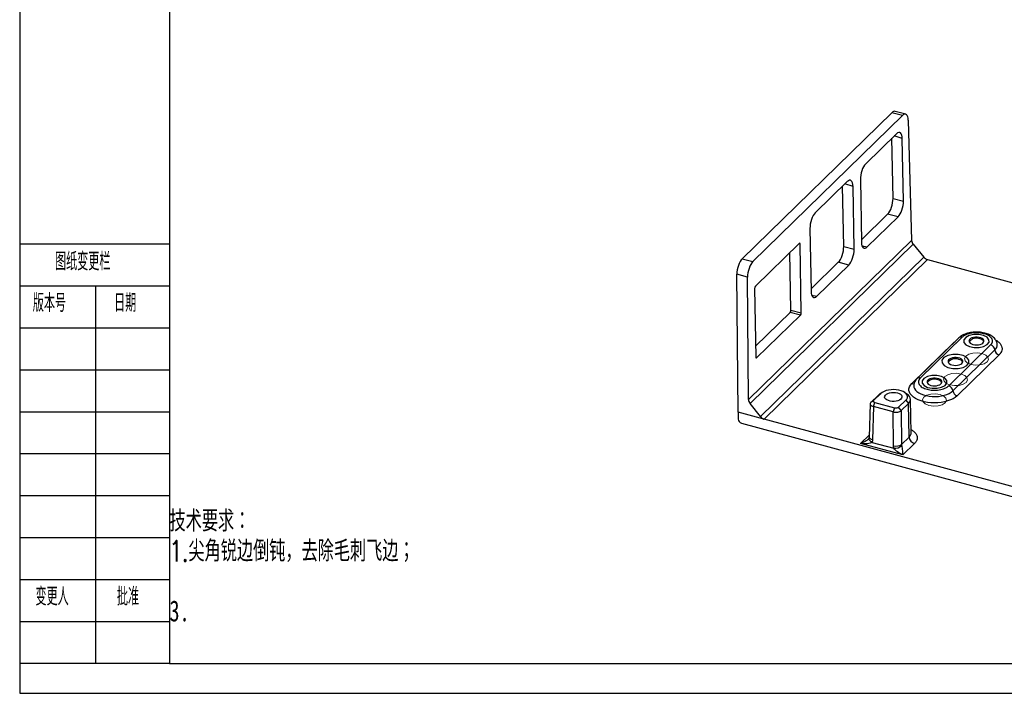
# Model space of a CAD drawing. Header units: millimetres. Extents: x 0 to 420, y 0 to 297.
# Tile 1 of 6: x 0 to 164, y 0 to 112. Entities that reach past the tile are written whole.
import ezdxf

# ---------------------------------------------------------------- set-up
doc = ezdxf.new("R2010")
doc.units = ezdxf.units.MM
for name, color, linetype in [('10', 7, 'Continuous'), ('5', 7, 'Continuous'), ('9', 7, 'Continuous')]:
    doc.layers.add(name, color=color, linetype=linetype)
doc.layers.add('SLD-0', color=179, linetype='Continuous', lineweight=25)
doc.layers.add('文字层', color=3, linetype='Continuous', lineweight=25)
doc.styles.add('SLDTEXTSTYLE0', font='TXT', dxfattribs={"width": 0.7, "bigfont": 'bigfont'})
doc.styles.add('SLDTEXTSTYLE1', font='TXT', dxfattribs={"width": 0.7})
doc.styles.add('SLDTEXTSTYLE2', font='TXT', dxfattribs={"width": 0.56, "bigfont": 'bigfont'})

# ---------------------------------------------------------------- blocks, each defined once
blk = doc.blocks.new('SW_NOTE_0')
at = {"layer": '文字层', "color": 0, "char_height": 3.5, "attachment_point": 1}
for s, insert, style in [('技术要求：', (0, 4.51), 'SLDTEXTSTYLE0'), ('1.尖角锐边倒钝，去除毛刺飞边；', (0, -0.49), 'SLDTEXTSTYLE0'), ('3.', (0, -10.49), 'SLDTEXTSTYLE1')]:
    blk.add_mtext(s, dxfattribs=dict(at, insert=insert, style=style))

msp = doc.modelspace()

# ---------------------------------------------------------------- linework, layer by layer
at = {"color": 7, "linetype": 'Continuous', "lineweight": 25}
for p, q in [((147.81008, 96.60444), (146.04125, 97.08518)), ((120.55357, 72.51138), (145.51138, 96.87097)), ((122.32241, 72.03065), (147.28022, 96.39024)), ((147.28022, 96.39024), (145.51138, 96.87097)), ((148.2438, 95.60846), (148.7976, 75.56849)), ((146.28231, 93.34787), (141.14639, 88.33505)), ((145.69709, 82.56394), (145.5172, 92.6011)), ((147.43225, 82.11151), (147.24542, 92.5361)), ((140.24499, 85.70347), (140.43182, 75.27888)), ((138.05826, 85.37353), (132.73565, 80.17851)), ((137.47396, 74.53791), (137.29315, 84.62676)), ((139.20912, 74.08549), (139.02137, 84.56176)), ((145.69709, 82.56394), (147.43225, 82.11151)), ((145.69711, 82.56289), (145.69709, 82.56394)), ((147.43227, 82.11046), (147.43225, 82.11151)), ((140.42488, 75.66631), (144.79455, 79.93124)), ((141.39607, 74.46822), (146.52972, 79.47882)), ((146.52972, 79.47882), (144.79455, 79.93124)), ((131.83426, 77.54692), (132.02202, 67.07065)), ((148.7976, 75.56849), (121.59071, 49.01373)), ((121.844, 48.34673), (149.06212, 74.91246)), ((130.04581, 75.06407), (122.72769, 67.92136)), ((130.3956, 63.48587), (130.19028, 74.94231)), ((137.47396, 74.53791), (139.20912, 74.08549)), ((137.47398, 74.53686), (137.47396, 74.53791)), ((139.20914, 74.08444), (139.20912, 74.08549)), ((140.43182, 75.27888), (140.43184, 75.27783)), ((149.06212, 74.91246), (150.82064, 72.76578)), ((120.55357, 72.51138), (122.32241, 72.03065)), ((150.82064, 72.76578), (123.57041, 46.16873)), ((151.44838, 72.34707), (124.19343, 45.7454)), ((128.66044, 63.93829), (128.48828, 73.54388)), ((151.44838, 72.34707), (165.683, 68.4784)), ((132.01507, 67.45808), (136.57143, 71.90522)), ((132.98626, 66.25999), (138.30659, 71.4528)), ((138.30659, 71.4528), (136.57143, 71.90522)), ((119.8434, 46.92837), (119.65066, 69.90784)), ((121.41949, 69.42711), (119.65066, 69.90784)), ((121.59071, 49.01373), (121.41949, 69.42711)), ((122.59248, 67.52662), (122.7978, 56.07018)), ((132.02202, 67.07065), (132.02203, 67.0696)), ((122.76463, 57.92103), (128.52506, 63.54339)), ((122.94244, 55.94858), (130.26022, 63.09096)), ((130.26022, 63.09096), (128.52506, 63.54339)), ((128.66044, 63.93829), (130.3956, 63.48587)), ((156.69089, 59.30603), (149.69046, 52.4734)), ((157.24967, 59.41926), (150.24924, 52.58662)), ((148.83694, 51.68471), (155.83737, 58.51734)), ((154.98208, 51.30034), (161.98251, 58.13298)), ((155.68823, 50.46555), (162.68866, 57.29818)), ((163.39481, 56.46339), (156.39438, 49.63076)), ((142.0057, 48.53937), (143.2051, 49.71003)), ((143.65503, 50.01626), (142.45563, 48.84561)), ((143.2051, 49.71003), (143.65503, 50.01626)), ((143.87491, 50.19228), (143.47236, 49.92397)), ((148.01403, 49.92397), (147.61148, 50.19228)), ((123.57041, 46.16873), (121.844, 48.34673)), ((141.89024, 48.307), (141.73759, 42.73481)), ((142.45563, 48.84561), (142.0057, 48.53937)), ((142.42336, 47.8436), (142.27059, 42.26695)), ((142.42336, 47.8436), (142.66078, 48.50385)), ((145.73097, 46.94466), (142.42336, 47.8436)), ((142.66078, 48.50385), (145.96839, 47.60491)), ((146.63195, 47.71057), (147.83136, 48.88123)), ((147.08188, 47.15977), (146.63195, 47.71057)), ((148.28128, 48.33043), (147.08188, 47.15977)), ((147.83136, 48.88123), (148.28128, 48.33043)), ((148.38128, 42.75093), (148.28128, 48.33043)), ((148.72588, 43.48402), (148.61282, 49.03573)), ((119.8434, 46.92837), (119.88819, 45.73514)), ((124.15647, 45.75617), (119.8434, 46.92837)), ((145.96839, 47.60491), (145.73097, 46.94466)), ((145.7782, 41.31366), (145.73097, 46.94466)), ((147.08188, 47.15977), (147.12911, 41.52877)), ((120.42836, 45.095), (197.20573, 24.22855)), ((197.2349, 25.89429), (124.19343, 45.7454)), ((141.73807, 42.74488), (141.713, 42.58497)), ((147.12911, 41.52877), (148.38128, 42.75093)), ((147.30945, 39.75917), (140.26471, 41.67378)), ((142.20455, 41.8588), (145.83624, 40.87179)), ((149.26556, 41.66839), (147.30945, 39.75917))]:
    msp.add_line(p, q, dxfattribs=at)
at = {"color": 8, "linetype": 'Continuous', "lineweight": 25}
for p, q in [((147.24542, 92.5361), (145.90377, 92.97841)), ((139.02137, 84.56176), (137.67972, 85.00406)), ((130.19028, 74.94231), (129.98903, 75.00865)), ((140.52541, 74.65625), (141.39607, 74.46822)), ((132.1156, 66.44802), (132.98626, 66.25999)), ((155.83737, 58.51734), (156.0732, 58.70315)), ((155.87365, 58.50838), (155.83737, 58.51734)), ((122.81184, 55.97679), (122.94244, 55.94858)), ((140.26471, 41.67378), (141.74819, 43.1217))]:
    msp.add_line(p, q, dxfattribs=at)
at = {"color": 7, "linetype": 'Continuous', "flags": 128}
for points in [[(161.71423, 58.56959), (161.70798, 58.99884), (161.38325, 59.39419), (160.78949, 59.69545), (160.01709, 59.85674), (159.18364, 59.85352), (158.41603, 59.68627), (157.83112, 59.38046), (157.51795, 58.98265), (157.52421, 58.55339), (157.84893, 58.15804), (158.44269, 57.85679), (159.21509, 57.6955), (160.04854, 57.69872), (160.81615, 57.86596), (161.40106, 58.17177), (161.71423, 58.56959)], [(158.36715, 55.1382), (158.36044, 55.59878), (158.01202, 56.02299), (157.37492, 56.34623), (156.54615, 56.51929), (155.65187, 56.51584), (154.82823, 56.33638), (154.20062, 56.00826), (153.8646, 55.5814), (153.87131, 55.12082), (154.21974, 54.69661), (154.85683, 54.37337), (155.68561, 54.20031), (156.57989, 54.20376), (157.40352, 54.38322), (158.03113, 54.71134), (158.36715, 55.1382)], [(154.67982, 51.7403), (154.67367, 52.1626), (154.3542, 52.55155), (153.77006, 52.84792), (153.01017, 53.0066), (152.19022, 53.00343), (151.43504, 52.8389), (150.8596, 52.53804), (150.5515, 52.14667), (150.55766, 51.72436), (150.87712, 51.33542), (151.46127, 51.03904), (152.22115, 50.88036), (153.0411, 50.88353), (153.79628, 51.04807), (154.37172, 51.34892), (154.67982, 51.7403)]]:
    msp.add_lwpolyline(points, dxfattribs=at)
at = {"color": 7, "linetype": 'Continuous', "lineweight": 25, "flags": 128}
for points in [[(159.03272, 58.20673), (159.32598, 58.1499), (159.63747, 58.13241), (159.94762, 58.15538), (160.23693, 58.21734), (160.48724, 58.31442), (160.6828, 58.4405), (160.81135, 58.58767), (160.86479, 58.74669), (160.83977, 58.90755), (160.73786, 59.06016), (160.56547, 59.19491), (160.33342, 59.30336), (160.0563, 59.37867), (159.75152, 59.41613), (159.43824, 59.41337), (159.13613, 59.37056), (158.86417, 59.29041), (158.63946, 59.17795), (158.47612, 59.04023), (158.38441, 58.88592), (158.37008, 58.72471), (158.43405, 58.56673), (158.57229, 58.42191), (158.77612, 58.29934), (159.03272, 58.20673)], [(155.53251, 54.79041), (155.82577, 54.73358), (156.13726, 54.7161), (156.4474, 54.73906), (156.73672, 54.80102), (156.98702, 54.8981), (157.18259, 55.02418), (157.31113, 55.17136), (157.36457, 55.33037), (157.33955, 55.49123), (157.23764, 55.64384), (157.06525, 55.7786), (156.8332, 55.88704), (156.55609, 55.96235), (156.25131, 55.99981), (155.93802, 55.99705), (155.63591, 55.95425), (155.36396, 55.87409), (155.13925, 55.76163), (154.97591, 55.62391), (154.88419, 55.4696), (154.86987, 55.30839), (154.93384, 55.15041), (155.07208, 55.00559), (155.2759, 54.88302), (155.53251, 54.79041)], [(152.03229, 51.3741), (152.32555, 51.31726), (152.63704, 51.29978), (152.94719, 51.32274), (153.2365, 51.38471), (153.4868, 51.48178), (153.68237, 51.60787), (153.81091, 51.75504), (153.86435, 51.91405), (153.83933, 52.07492), (153.73743, 52.22752), (153.56503, 52.36228), (153.33299, 52.47072), (153.05587, 52.54604), (152.75109, 52.58349), (152.43781, 52.58073), (152.13569, 52.53793), (151.86374, 52.45778), (151.63903, 52.34531), (151.47569, 52.20759), (151.38398, 52.05328), (151.36965, 51.89207), (151.43362, 51.73409), (151.57186, 51.58927), (151.77569, 51.46671), (152.03229, 51.3741)], [(156.39438, 49.63076), (156.08767, 49.37532), (155.71629, 49.14376), (155.28714, 48.94042), (154.80823, 48.76906), (154.28848, 48.63288), (153.73757, 48.53442), (153.16575, 48.47552), (152.58369, 48.45727), (152.00223, 48.48), (151.43219, 48.54331), (150.8842, 48.646), (150.36846, 48.78617), (149.89458, 48.9612), (149.4714, 49.16783), (149.10678, 49.40222), (148.80753, 49.65999), (148.57921, 49.93635), (148.42609, 50.22615), (148.35101, 50.52399), (148.35537, 50.82432), (148.4391, 51.12155), (148.60062, 51.41014), (148.83694, 51.68471)], [(143.47236, 49.92397), (143.46017, 49.91578), (143.2051, 49.71003)], [(147.83136, 48.88123), (147.99827, 49.08851), (148.0884, 49.30806), (148.09866, 49.5324), (148.02871, 49.75389), (147.88092, 49.96499), (147.66034, 50.15852), (147.37448, 50.32787), (147.03306, 50.46728), (146.64772, 50.57201), (146.23157, 50.63848), (145.7988, 50.66444), (145.36413, 50.64901), (144.94236, 50.5927), (144.54788, 50.49743), (144.19409, 50.36645), (143.89306, 50.20422), (143.65503, 50.01626)], [(146.4199, 50.10923), (146.6974, 50.01105), (146.92347, 49.88256), (147.0859, 49.73068), (147.17594, 49.5636), (147.18875, 49.39033), (147.12363, 49.2202), (146.98408, 49.0624), (146.77764, 48.92543), (146.51544, 48.81667), (146.2116, 48.74198), (145.88251, 48.7054), (145.5459, 48.70889), (145.21994, 48.75226), (144.92218, 48.83319), (144.66869, 48.9473), (144.47312, 49.08844), (144.34602, 49.249), (144.29424, 49.42034), (144.32058, 49.59321), (144.42361, 49.75828), (144.59778, 49.90667), (144.8337, 50.03038), (145.11865, 50.12273), (145.43727, 50.17874), (145.77238, 50.1954), (146.10592, 50.17181), (146.4199, 50.10923)], [(148.28128, 48.33043), (148.46711, 48.555), (148.57864, 48.79226), (148.61282, 49.03573), (148.56873, 49.27879), (148.44756, 49.51479), (148.25263, 49.7373), (148.01403, 49.92397)], [(142.20455, 41.8588), (142.04789, 41.95659), (141.91505, 42.06747), (141.8111, 42.18721), (141.74001, 42.31123), (141.70449, 42.43479), (141.70591, 42.55317), (141.71287, 42.58448)]]:
    msp.add_lwpolyline(points, dxfattribs=at)
at = {"color": 7, "linetype": 'Continuous', "lineweight": 18, "flags": 128}
for points in [[(160.54948, 56.68705), (159.80153, 56.80167), (159.02534, 56.76015), (158.33909, 56.5688), (157.84726, 56.25676), (157.62471, 55.87154), (157.70533, 55.47177), (158.07685, 55.11833), (158.6827, 54.86501), (159.43066, 54.75039), (160.20684, 54.79192), (160.89309, 54.98326), (161.38493, 55.2953), (161.60748, 55.68053), (161.52686, 56.08029), (161.15534, 56.43373), (160.54948, 56.68705)], [(157.04927, 53.27073), (156.30131, 53.38535), (155.52513, 53.34383), (154.83888, 53.15248), (154.34704, 52.84045), (154.12449, 52.45522), (154.20511, 52.05546), (154.57663, 51.70201), (155.18249, 51.4487), (155.93044, 51.33408), (156.70663, 51.3756), (157.39287, 51.56694), (157.88471, 51.87898), (158.10726, 52.26421), (158.02664, 52.66397), (157.65512, 53.01742), (157.04927, 53.27073)], [(153.54905, 49.85441), (152.8011, 49.96904), (152.02491, 49.92751), (151.33866, 49.73617), (150.84682, 49.42413), (150.62428, 49.0389), (150.7049, 48.63914), (151.07642, 48.28569), (151.68227, 48.03238), (152.43022, 47.91776), (153.20641, 47.95928), (153.89266, 48.15063), (154.3845, 48.46267), (154.60705, 48.84789), (154.52642, 49.24766), (154.15491, 49.6011), (153.54905, 49.85441)]]:
    msp.add_lwpolyline(points, dxfattribs=at)
at = {"color": 8, "linetype": 'Continuous', "lineweight": 25, "flags": 128}
for points in [[(149.14397, 51.36739), (149.14389, 51.36635), (149.16364, 51.09912), (149.26051, 50.83638), (149.43232, 50.58402), (149.67524, 50.34766), (149.98385, 50.13259), (150.35125, 49.94361), (150.76923, 49.78495), (151.22845, 49.66014), (151.71867, 49.57197), (152.22892, 49.52243), (152.74781, 49.5126), (153.26375, 49.54272), (153.76521, 49.6121), (154.241, 49.7192), (154.68047, 49.86163), (155.07382, 50.0362), (155.41226, 50.23902), (155.68823, 50.46555)], [(142.27059, 42.26695), (142.1071, 42.32523), (141.96782, 42.3982), (141.85809, 42.48304), (141.78213, 42.5765), (141.74286, 42.67499), (141.73838, 42.74907)]]:
    msp.add_lwpolyline(points, dxfattribs=at)
at = {"color": 8, "linetype": 'Continuous', "lineweight": 25}
for centre, radius, start, end in [((157.06754, 58.88268), 0.56665, 71.2508988, 131.6591233), ((161.95134, 58.16356), 1.13689, 310.4317374, 2.0092758), ((150.06711, 52.05), 0.56669, 71.2522471, 131.6310187), ((149.02059, 52.28913), 0.6317, 253.0988452, 288.0422881), ((147.7195, 43.50954), 1.0067, 311.0998004, 358.5472104)]:
    msp.add_arc(centre, radius, start, end, dxfattribs=at)
at = {"color": 7, "linetype": 'Continuous', "lineweight": 25}
for centre, radius, start, end in [((159.60109, 57.67031), 1.57104, 67.6120399, 140.725604), ((160.07698, 58.26264), 0.86897, 27.5705197, 81.8974106), ((161.71394, 57.18973), 0.98073, 6.3489068, 74.1068942), ((163.66338, 57.40664), 0.98073, 186.3489068, 254.1068942), ((156.10087, 54.25399), 1.57104, 67.6120399, 140.725604), ((156.57677, 54.84632), 0.86897, 27.5705197, 81.8974106), ((152.60066, 50.83767), 1.57104, 67.6120399, 140.725604), ((153.07655, 51.43), 0.86897, 27.5705197, 81.8974106), ((154.71351, 50.3571), 0.98073, 6.3489068, 74.1068942), ((156.66295, 50.574), 0.98073, 186.3489068, 254.1068942), ((149.5958, 42.84058), 1.21782, 184.2219153, 254.2662531), ((146.22676, 42.84611), 1.59675, 253.6848309, 304.4101186), ((145.8602, 43.02257), 2.15092, 269.3617098, 307.0490278)]:
    msp.add_arc(centre, radius, start, end, dxfattribs=at)
for centre, major_axis, ratio, start_param, end_param in [((145.54226, 95.14824), (0.49385, 1.93829), 0.408940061, 6.276687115, 6.873443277), ((147.31109, 94.66751), (0.49385, 1.93829), 0.408940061, 5.320100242, 6.873443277), ((146.31152, 91.62138), (0.4949, 1.94189), 0.40815511, 5.303652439, 6.872621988), ((141.17901, 86.61189), (0.49274, 1.93895), 0.409536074, 0.590287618, 2.159257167), ((138.08746, 83.64704), (0.4949, 1.94189), 0.40815511, 5.303652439, 6.872621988), ((144.76311, 81.65341), (0.49412, 1.93803), 0.409265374, 3.732388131, 5.301965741), ((146.49827, 81.20099), (0.49412, 1.93803), 0.409265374, 3.732388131, 5.301965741), ((132.76827, 78.45535), (0.49274, 1.93895), 0.409536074, 0.590287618, 2.159257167), ((149.68174, 75.34298), (0.70981, -0.70447), 0.749021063, 3.807508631, 4.575453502), ((130.05019, 74.8051), (0.07424, 0.29128), 0.40815511, 5.303652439, 6.872621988), ((136.53998, 73.62739), (0.49412, 1.93803), 0.409265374, 3.732388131, 5.301965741), ((138.27515, 73.17497), (0.49412, 1.93803), 0.409265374, 3.732388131, 5.301965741), ((141.36576, 76.1915), (0.49484, 1.93901), 0.408804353, 2.162525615, 3.732103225), ((120.58444, 70.78865), (0.49385, 1.93829), 0.408940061, 0.590257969, 2.143601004), ((151.44026, 73.1963), (0.70981, -0.70447), 0.749021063, 4.575453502, 5.319064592), ((151.46468, 73.22014), (-0.67311, 0.73987), 0.775699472, 2.216607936, 2.258395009), ((122.35328, 70.30792), (0.49385, 1.93829), 0.408940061, 0.590257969, 2.143601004), ((122.73258, 67.66289), (0.07391, 0.29084), 0.409536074, 0.590287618, 2.159257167), ((132.95596, 67.98327), (0.49484, 1.93901), 0.408804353, 2.162525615, 3.732103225), ((128.52034, 63.80171), (0.07412, 0.2907), 0.409265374, 3.732388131, 5.302569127), ((130.25551, 63.34929), (0.07412, 0.2907), 0.409265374, 3.732388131, 5.302569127), ((122.93789, 56.20707), (0.07423, 0.29085), 0.408804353, 2.161922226, 3.732103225), ((122.47514, 48.7885), (-0.68628, 0.72742), 0.766993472, 0.690841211, 1.458786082), ((124.20155, 46.61049), (-0.68628, 0.72742), 0.766993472, 1.458786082, 2.202397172), ((120.41859, 45.59975), (0.43223, -0.41633), 0.739789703, 3.796588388, 5.349931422), ((124.17713, 46.58666), (0.72038, -0.69389), 0.739789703, 5.308144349, 5.349931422)]:
    msp.add_ellipse(centre, major_axis=major_axis, ratio=ratio, start_param=start_param, end_param=end_param, dxfattribs=at)
for points, knots in [([(163.08455, 58.2047), (163.08476, 58.21441), (163.0873, 58.33079), (163.0275, 58.54976), (162.90695, 58.84625), (162.72231, 59.12037), (162.48348, 59.37307), (162.18646, 59.60316), (161.83324, 59.80647), (161.43097, 59.97711), (160.99158, 60.11055), (160.52731, 60.20478), (160.04781, 60.2595), (159.5615, 60.27476), (159.07652, 60.25068), (158.60077, 60.18735), (158.14192, 60.0846), (157.70667, 59.94209), (157.3033, 59.75733), (156.95997, 59.54691), (156.77405, 59.38048), (156.69089, 59.30603)], [0, 0, 0, 0, 0.00436551, 0.052328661, 0.100014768, 0.148844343, 0.20003799, 0.25427015, 0.311203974, 0.369564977, 0.427891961, 0.485752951, 0.543186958, 0.600380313, 0.657559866, 0.714919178, 0.772686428, 0.831140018, 0.890550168, 0.951041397, 1, 1, 1, 1]), ([(160.86482, 59.99491), (160.81453, 60.00801), (160.71432, 60.0341), (160.55874, 60.06694), (160.4003, 60.09487), (160.23857, 60.11747), (160.07366, 60.13486), (159.78228, 60.15594), (159.35878, 60.15807), (158.82075, 60.10166), (158.31445, 59.9918), (157.92101, 59.85049), (157.62949, 59.70471), (157.41715, 59.56965), (157.30566, 59.46954), (157.24967, 59.41926)], [0, 0, 0, 0, 0.04025056, 0.08020158, 0.120011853, 0.159841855, 0.199851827, 0.240199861, 0.370009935, 0.50005734, 0.62985783, 0.759914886, 0.840099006, 0.919699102, 1, 1, 1, 1]), ([(161.98251, 58.13298), (162.00794, 58.15889), (162.0586, 58.21052), (162.12236, 58.29067), (162.1766, 58.37228), (162.22049, 58.45557), (162.25424, 58.54049), (162.29517, 58.69054), (162.2993, 58.90864), (162.18977, 59.18575), (161.97646, 59.44651), (161.70213, 59.64913), (161.4191, 59.79926), (161.15687, 59.90862), (160.96246, 59.96606), (160.86482, 59.99491)], [0, 0, 0, 0, 0.040267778, 0.080229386, 0.120043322, 0.159869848, 0.199869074, 0.240199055, 0.370009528, 0.500057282, 0.629858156, 0.759915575, 0.840070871, 0.919671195, 1, 1, 1, 1]), ([(150.24924, 52.58662), (150.22382, 52.56071), (150.17316, 52.50908), (150.10939, 52.42893), (150.05516, 52.34732), (150.01127, 52.26403), (149.97751, 52.17911), (149.93658, 52.02906), (149.93246, 51.81095), (150.04198, 51.53386), (150.25532, 51.27304), (150.56153, 51.04699), (150.93506, 50.8601), (151.35941, 50.71772), (151.82738, 50.61755), (152.33741, 50.5642), (152.87287, 50.56154), (153.41103, 50.61794), (153.9173, 50.7278), (154.31074, 50.86911), (154.60226, 51.01489), (154.81461, 51.14995), (154.92609, 51.25006), (154.98208, 51.30034)], [0, 0, 0, 0, 0.020139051, 0.040124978, 0.06003705, 0.079955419, 0.09996016, 0.120130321, 0.185052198, 0.250092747, 0.315009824, 0.380055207, 0.439977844, 0.500028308, 0.559955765, 0.620001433, 0.684923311, 0.74996386, 0.814880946, 0.87992632, 0.920028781, 0.959839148, 1, 1, 1, 1]), ([(149.69046, 52.4734), (149.63745, 52.41835), (149.50652, 52.28238), (149.34019, 52.04017), (149.21367, 51.74837), (149.14937, 51.51867), (149.15007, 51.38936), (149.15021, 51.36276)], [0, 0, 0, 0, 0.179091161, 0.442387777, 0.693208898, 0.936872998, 1, 1, 1, 1]), ([(142.0057, 48.53937), (141.94405, 48.47921), (141.90686, 48.41658), (141.88215, 48.27856), (141.89597, 48.21179), (141.95378, 48.11514), (141.97892, 48.08308), (142.04107, 48.02314), (142.07826, 47.99575), (142.20298, 47.91998), (142.30652, 47.87537), (142.42336, 47.8436)], [0, 0, 0, 0, 0.25, 0.25, 0.5, 0.5, 0.625, 0.625, 0.75, 0.75, 1, 1, 1, 1]), ([(142.66078, 48.50385), (142.62006, 48.5154), (142.59251, 48.52675), (142.5552, 48.54346), (142.54265, 48.54977), (142.48809, 48.58211), (142.44766, 48.61667), (142.40659, 48.6807), (142.40035, 48.71092), (142.40403, 48.76578), (142.4109, 48.80001), (142.45563, 48.84561)], [0, 0, 0, 0, 0.125, 0.125, 0.25, 0.25, 0.5, 0.5, 0.75, 0.75, 1, 1, 1, 1]), ([(146.63195, 47.71057), (146.58367, 47.66541), (146.53162, 47.64294), (146.44703, 47.61104), (146.3932, 47.59628), (146.30067, 47.58263), (146.2688, 47.57957), (146.20258, 47.57671), (146.16511, 47.57716), (146.1029, 47.58102), (146.0865, 47.58296), (146.04171, 47.58916), (146.00919, 47.5943), (145.96839, 47.60491)], [0, 0, 0, 0, 0.25, 0.25, 0.5, 0.5, 0.625, 0.625, 0.75, 0.75, 0.875, 0.875, 1, 1, 1, 1]), ([(145.73097, 46.94466), (145.8478, 46.91293), (145.97301, 46.89415), (146.23527, 46.88056), (146.36725, 46.88827), (146.61726, 46.92785), (146.73492, 46.95961), (146.93561, 47.0481), (147.02022, 47.09961), (147.08188, 47.15977)], [0, 0, 0, 0, 0.25, 0.25, 0.5, 0.5, 0.75, 0.75, 1, 1, 1, 1]), ([(141.58244, 42.42109), (141.53144, 42.3736), (141.41334, 42.26361), (141.19017, 42.10619), (140.92312, 41.94871), (140.60703, 41.79527), (140.38671, 41.71707), (140.26471, 41.67378)], [0, 0, 0, 0, 0.129473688, 0.299819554, 0.5160285, 0.732002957, 1, 1, 1, 1]), ([(142.20455, 41.8588), (142.14433, 41.80378), (142.03149, 41.75586), (141.75165, 41.68526), (141.58497, 41.66153), (141.05489, 41.62056), (140.65803, 41.63176), (140.26471, 41.67378)], [0, 0, 0, 0, 0.25, 0.25, 0.5, 0.5, 1, 1, 1, 1]), ([(141.7116, 42.58185), (141.71068, 42.58079), (141.70869, 42.57851), (141.68744, 42.54245), (141.64685, 42.48728), (141.60381, 42.44219), (141.58187, 42.4192)], [0, 0, 0, 0, 0.219693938, 0.473688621, 0.731694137, 1, 1, 1, 1]), ([(142.27059, 42.26695), (142.26897, 42.23138), (142.26573, 42.16036), (142.25211, 42.05689), (142.23263, 41.95583), (142.21392, 41.89119), (142.20455, 41.8588)], [0, 0, 0, 0, 0.250486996, 0.500001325, 0.749514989, 1, 1, 1, 1]), ([(145.83624, 40.87179), (145.82753, 40.90909), (145.81013, 40.98354), (145.79264, 41.09465), (145.78104, 41.20498), (145.77915, 41.27738), (145.7782, 41.31366)], [0, 0, 0, 0, 0.250485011, 0.499998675, 0.749513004, 1, 1, 1, 1]), ([(147.15613, 41.30588), (147.184, 41.18956), (147.20422, 41.04728), (147.23665, 40.76101), (147.24895, 40.61613), (147.28046, 40.20514), (147.29479, 39.9576), (147.30945, 39.75917)], [0, 0, 0, 0, 0.25, 0.25, 0.5, 0.5, 1, 1, 1, 1]), ([(147.30945, 39.75917), (147.02012, 39.90268), (146.72847, 40.07861), (146.33183, 40.37143), (146.20575, 40.47473), (145.98734, 40.68074), (145.89512, 40.7844), (145.83624, 40.87179)], [0, 0, 0, 0, 0.5, 0.5, 0.75, 0.75, 1, 1, 1, 1])]:
    msp.add_open_spline(points, degree=3, knots=knots, dxfattribs=at)
at = {"color": 8, "linetype": 'Continuous', "lineweight": 25}
for points, knots in [([(162.83466, 58.93501), (162.84347, 58.93065), (163.05947, 58.82374), (163.37337, 58.55778), (163.72948, 58.1462), (163.87037, 57.77311), (163.89611, 57.47378), (163.86252, 57.18791), (163.73309, 56.84057), (163.5076, 56.58915), (163.39481, 56.46339)], [0, 0, 0, 0, 0.007143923, 0.17514535, 0.346712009, 0.518278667, 0.602280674, 0.686495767, 0.843193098, 1, 1, 1, 1]), ([(148.71565, 43.98617), (148.73322, 43.97754), (148.94463, 43.87366), (149.24625, 43.62102), (149.57733, 43.23695), (149.70888, 42.88927), (149.73285, 42.61024), (149.70154, 42.34377), (149.5809, 42.01998), (149.3707, 41.78562), (149.26556, 41.66839)], [0, 0, 0, 0, 0.0151007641, 0.1817557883, 0.3519474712, 0.5221391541, 0.6054602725, 0.6890081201, 0.8444457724, 1, 1, 1, 1])]:
    msp.add_open_spline(points, degree=3, knots=knots, dxfattribs=at)
at = {"color": 7, "linetype": 'Continuous', "lineweight": 25}
msp.add_open_spline([(147.12911, 41.52877), (147.12904, 41.45603), (147.13813, 41.38098), (147.15613, 41.30588)], degree=3, dxfattribs=at)
at = {"layer": '5', "color": 7, "lineweight": 25}
for p, q in [((25, 291.98493), (25, 5)), ((25, 5), (415, 5))]:
    msp.add_line(p, q, dxfattribs=at)
at = {"layer": '9', "color": 7}
for p, q in [((0, 296.98493), (0, 0)), ((0, 0), (420, 0))]:
    msp.add_line(p, q, dxfattribs=at)
at = {"layer": 'SLD-0'}
for p, q in [((0, 74.98493), (25, 74.98493)), ((10, 74.98493), (25, 74.98493)), ((0, 67.98493), (25, 67.98493)), ((10, 67.98493), (25, 67.98493)), ((12.64025, 67.98493), (12.64025, 4.98493)), ((0, 60.98493), (25, 60.98493)), ((10, 60.98493), (25, 60.98493)), ((0, 53.98493), (25, 53.98493)), ((10, 53.98493), (25, 53.98493)), ((0, 46.98493), (25, 46.98493)), ((10, 46.98493), (25, 46.98493)), ((0, 39.98493), (25, 39.98493)), ((10, 39.98493), (25, 39.98493)), ((0, 32.98493), (25, 32.98493)), ((10, 32.98493), (25, 32.98493)), ((0, 25.98493), (25, 25.98493)), ((10, 25.98493), (25, 25.98493)), ((0, 18.98493), (25, 18.98493)), ((10, 18.98493), (25, 18.98493)), ((0, 11.98493), (25, 11.98493)), ((10, 11.98493), (25, 11.98493)), ((25, 4.98493), (0, 4.98493))]:
    msp.add_line(p, q, dxfattribs=at)

# ---------------------------------------------------------------- block references
at = {"layer": '文字层'}
msp.add_blockref('SW_NOTE_0', (25, 25.98493), dxfattribs=at)

# ---------------------------------------------------------------- texts
at = {"layer": '10', "char_height": 3, "attachment_point": 1, "style": 'SLDTEXTSTYLE2'}
for s, insert in [('图纸变更栏', (5.89803, 73.55084)), ('版本号', (2.18761, 66.64059)), ('日期', (15.75238, 66.64059)), ('变更人', (2.63803, 17.65453)), ('批准', (16.2173, 17.65453))]:
    msp.add_mtext(s, dxfattribs=dict(at, insert=insert))

doc.saveas('drawing.dxf')
